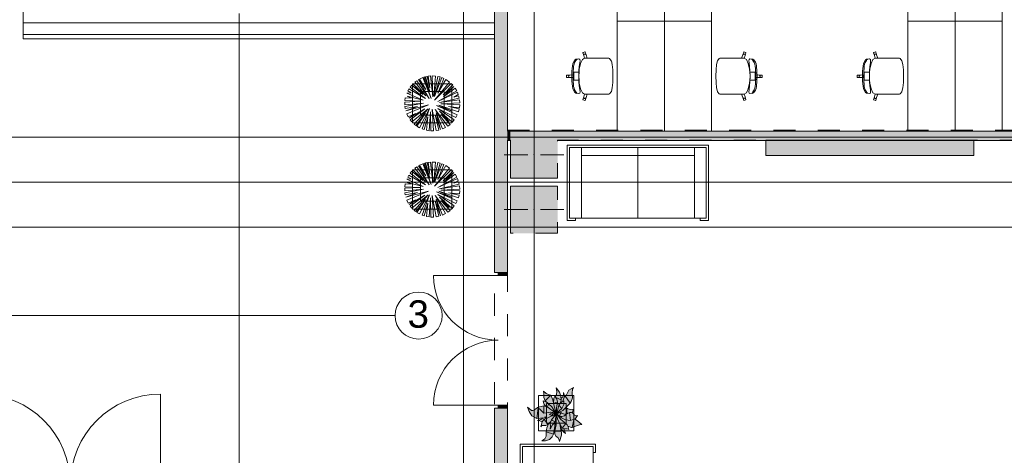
# Model space of a CAD drawing. Header units: millimetres. Extents: x -14761 to 157739, y -22400 to 107990.
# Tile 21 of 256: x 29901 to 42437, y 23519 to 29070. Entities that reach past the tile are written whole.
import ezdxf

# ---------------------------------------------------------------- set-up
doc = ezdxf.new("R2010")
doc.units = ezdxf.units.MM
doc.header["$MEASUREMENT"] = 0
doc.linetypes.add('Штриховая', pattern=[564.444447, 282.222223, -282.222223])
for name, color, linetype in [('Интерьер - Мебель', 7, 'Continuous'), ('Интерьер - Фитостена', 7, 'Continuous'), ('Конструктив - ГКЛ', 7, 'Continuous'), ('Конструктив - Колонны', 7, 'Continuous'), ('Конструктив - Стены наружние фасад', 7, 'Continuous'), ('УЛИЦА_Сэндвич-панели бани', 7, 'Continuous'), ('Элемент Модели - Зона', 7, 'Continuous'), ('Элемент модели - Зоны уличных помещений', 7, 'Continuous'), ('Элемент Модели - Оси', 7, 'Continuous'), ('Элемент модели - Оси Улица Бани', 7, 'Continuous')]:
    doc.layers.add(name, color=color, linetype=linetype)
doc.styles.add('СГЕНЕРИР_СТИЛЬ_1', font='txt')

msp = doc.modelspace()

# ---------------------------------------------------------------- hatches: boundary and pattern name
at = {"linetype": 'Continuous', "lineweight": 15, "true_color": 0xb1b1b1}
h = msp.add_hatch(dxfattribs=at)
h.set_pattern_fill('Настил_01', color=253, style=0, pattern_type=2)
h.set_pattern_definition([(0, (0, 0), (0, 152), [])])
h.paths.add_polyline_path([(35945, 28825), (35945, 37825), (29945, 37825), (29945, 28825)])
at = {"layer": 'Интерьер - Мебель', "linetype": 'Continuous', "lineweight": 0, "true_color": 0xffffff}
msp.add_hatch(color=7, dxfattribs=at).paths.add_polyline_path([(36365, 24133), (36389, 24076), (36421, 24022), (36487, 23990), (36567, 23995), (36539, 23977), (36496, 23961), (36522, 23957), (36550, 23945), (36535, 23881), (36551, 23900), (36594, 23899), (36601, 23899), (36625, 23913), (36634, 23921), (36613, 23867), (36607, 23827), (36605, 23770), (36586, 23729), (36551, 23702), (36595, 23706), (36646, 23721), (36681, 23754), (36699, 23787), (36715, 23909), (36730, 23895), (36713, 23831), (36715, 23789), (36730, 23761), (36752, 23746), (36770, 23716), (36775, 23694), (36798, 23776), (36797, 23815), (36786, 23872), (36825, 23820), (36849, 23798), (36832, 23857), (36862, 23857), (36873, 23858), (36892, 23849), (36881, 23890), (36932, 23873), (37027, 23908), (37057, 23910), (36967, 23984), (36977, 23989), (37004, 24028), (36980, 24022), (36963, 24033), (36944, 24055), (36933, 24059), (36941, 24069), (36953, 24107), (36912, 24102), (36882, 24110), (36863, 24126), (36845, 24114), (36908, 24183), (36924, 24207), (36939, 24253), (36934, 24312), (36938, 24361), (36953, 24385), (36891, 24348), (36865, 24292), (36844, 24283), (36839, 24271), (36824, 24318), (36825, 24293), (36817, 24263), (36794, 24246), (36791, 24275), (36772, 24325), (36730, 24378), (36741, 24331), (36736, 24290), (36720, 24268), (36716, 24273), (36705, 24252), (36699, 24186), (36688, 24227), (36663, 24285), (36603, 24305), (36569, 24337), (36575, 24301), (36576, 24256), (36592, 24215), (36606, 24201), (36565, 24215), (36569, 24192), (36580, 24165), (36604, 24141), (36576, 24148), (36487, 24130), (36504, 24121), (36476, 24116), (36467, 24107), (36450, 24095), (36436, 24090), (36416, 24092)])
at = {"layer": 'Интерьер - Фитостена', "linetype": 'Continuous', "lineweight": 0, "true_color": 0xffffff}
msp.add_hatch(color=7, dxfattribs=at).paths.add_polyline_path([(39400, 27537), (39400, 27338), (42050, 27338), (42050, 27537)])
at = {"layer": 'Конструктив - ГКЛ', "linetype": 'Continuous', "lineweight": 0, "true_color": 0x000000}
for points in [[(36110, 27650), (36110, 27530), (36150, 27530), (36150, 27650)], [(36750, 27650), (36750, 27530), (44695, 27530), (44695, 27650)]]:
    msp.add_hatch(color=18, dxfattribs=at).paths.add_polyline_path(points)
at = {"layer": 'Конструктив - Колонны', "linetype": 'Continuous', "lineweight": 0, "true_color": 0x000000}
for points in [[(36150, 27650), (36150, 27530), (36750, 27530), (36750, 27537), (36750, 27650)], [(36150, 27050), (36750, 27050), (36750, 27504), (36750, 27530), (36150, 27530)], [(36750, 26950), (36150, 26950), (36150, 26350), (36750, 26350)]]:
    msp.add_hatch(color=18, dxfattribs=at).paths.add_polyline_path(points)
at = {"layer": 'Конструктив - Стены наружние фасад', "linetype": 'Continuous', "lineweight": 0, "true_color": 0x000000}
for points in [[(35945, 25850), (35960, 25850), (35960, 38747), (35945, 38747)], [(35960, 36100), (35960, 25850), (35990, 25850), (35990, 36100)], [(35990, 36100), (35990, 25850), (36110, 25850), (36110, 36100)], [(35945, 15257), (35960, 15257), (35960, 24120), (35945, 24120)], [(35990, 24120), (35960, 24120), (35960, 17900), (35990, 17900)], [(36110, 24120), (35990, 24120), (35990, 17900), (36110, 17900)]]:
    msp.add_hatch(color=18, dxfattribs=at).paths.add_polyline_path(points)
at = {"layer": 'Конструктив - Стены наружние фасад', "linetype": 'Continuous', "lineweight": 0, "true_color": 0x7f7f7f}
for points in [[(35995, 25850), (35995, 25810), (36110, 25810), (36110, 25850)], [(36110, 24120), (36110, 24160), (35995, 24160), (35995, 24120)]]:
    msp.add_hatch(color=8, dxfattribs=at).paths.add_polyline_path(points)

# ---------------------------------------------------------------- linework, layer by layer
at = {"color": 7, "linetype": 'Continuous', "lineweight": 15, "flags": 128}
msp.add_lwpolyline([(35945, 28825), (35945, 37825), (29945, 37825), (29945, 28825)], close=True, dxfattribs=at)
at = {"layer": 'Интерьер - Мебель', "color": 7, "linetype": 'Continuous', "lineweight": 15}
for p, q in [((37074, 28653), (37072, 28649)), ((37072, 28649), (37083, 28613)), ((37097, 28660), (37074, 28653)), ((37084, 28625), (37083, 28619)), ((37083, 28619), (37083, 28613)), ((37083, 28613), (37093, 28579)), ((37088, 28629), (37084, 28625)), ((37093, 28632), (37088, 28629)), ((37099, 28633), (37093, 28632)), ((37100, 28658), (37097, 28660)), ((37104, 28631), (37099, 28633)), ((37112, 28623), (37100, 28658)), ((37109, 28628), (37104, 28631)), ((37112, 28623), (37109, 28628)), ((37127, 28579), (37112, 28623)), ((39092, 28579), (39108, 28623)), ((39108, 28623), (39119, 28658)), ((39108, 28623), (39111, 28628)), ((39111, 28628), (39115, 28631)), ((39115, 28631), (39121, 28633)), ((39119, 28658), (39123, 28660)), ((39121, 28633), (39127, 28632)), ((39123, 28660), (39146, 28653)), ((39136, 28613), (39126, 28579)), ((39127, 28632), (39132, 28629)), ((39132, 28629), (39135, 28625)), ((39135, 28625), (39137, 28619)), ((39148, 28649), (39136, 28613)), ((39137, 28619), (39136, 28613)), ((39146, 28653), (39148, 28649)), ((40774, 28653), (40772, 28649)), ((40772, 28649), (40783, 28613)), ((40797, 28660), (40774, 28653)), ((40784, 28625), (40783, 28619)), ((40783, 28619), (40783, 28613)), ((40783, 28613), (40793, 28579)), ((40788, 28629), (40784, 28625)), ((40793, 28632), (40788, 28629)), ((40799, 28633), (40793, 28632)), ((40800, 28658), (40797, 28660)), ((40804, 28631), (40799, 28633)), ((40812, 28623), (40800, 28658)), ((40809, 28628), (40804, 28631)), ((40812, 28623), (40809, 28628)), ((40827, 28579), (40812, 28623)), ((36939, 28481), (36932, 28408)), ((36943, 28507), (36939, 28481)), ((36951, 28527), (36943, 28507)), ((36971, 28558), (36951, 28527)), ((36951, 28449), (36954, 28479)), ((36954, 28479), (36959, 28504)), ((36959, 28504), (36966, 28525)), ((36966, 28525), (36973, 28538)), ((36984, 28568), (36971, 28558)), ((36973, 28538), (36983, 28550)), ((36983, 28550), (36989, 28559)), ((37020, 28571), (36984, 28568)), ((36989, 28559), (36995, 28565)), ((36995, 28565), (36997, 28569)), ((37032, 28565), (37020, 28571)), ((37022, 28422), (37026, 28473)), ((37026, 28473), (37032, 28519)), ((37041, 28512), (37026, 28438)), ((37035, 28547), (37032, 28565)), ((37032, 28519), (37035, 28547)), ((37065, 28562), (37041, 28512)), ((37093, 28579), (37065, 28562)), ((37093, 28579), (37093, 28579)), ((37093, 28579), (37127, 28579)), ((37337, 28579), (37127, 28579)), ((37373, 28579), (37337, 28579)), ((37404, 28579), (37373, 28579)), ((37412, 28575), (37404, 28579)), ((37433, 28548), (37412, 28575)), ((37434, 28546), (37433, 28548)), ((37445, 28500), (37434, 28546)), ((37452, 28431), (37445, 28500)), ((38767, 28431), (38774, 28500)), ((38774, 28500), (38785, 28546)), ((38785, 28546), (38786, 28548)), ((38786, 28548), (38807, 28575)), ((38807, 28575), (38816, 28579)), ((38816, 28579), (38847, 28579)), ((38847, 28579), (38883, 28579)), ((38883, 28579), (39092, 28579)), ((39126, 28579), (39092, 28579)), ((39126, 28579), (39126, 28579)), ((39126, 28579), (39154, 28562)), ((39154, 28562), (39178, 28512)), ((39178, 28512), (39194, 28438)), ((39185, 28547), (39188, 28565)), ((39187, 28519), (39185, 28547)), ((39193, 28473), (39187, 28519)), ((39188, 28565), (39199, 28571)), ((39198, 28422), (39193, 28473)), ((39199, 28571), (39236, 28568)), ((39225, 28565), (39222, 28569)), ((39230, 28559), (39225, 28565)), ((39236, 28550), (39230, 28559)), ((39236, 28568), (39249, 28558)), ((39246, 28538), (39236, 28550)), ((39254, 28525), (39246, 28538)), ((39249, 28558), (39269, 28527)), ((39260, 28504), (39254, 28525)), ((39265, 28479), (39260, 28504)), ((39269, 28449), (39265, 28479)), ((39269, 28527), (39276, 28507)), ((39276, 28507), (39281, 28481)), ((39281, 28481), (39288, 28408)), ((40639, 28481), (40632, 28408)), ((40643, 28507), (40639, 28481)), ((40651, 28527), (40643, 28507)), ((40671, 28558), (40651, 28527)), ((40651, 28449), (40654, 28479)), ((40654, 28479), (40659, 28504)), ((40659, 28504), (40666, 28525)), ((40666, 28525), (40673, 28538)), ((40684, 28568), (40671, 28558)), ((40673, 28538), (40683, 28550)), ((40683, 28550), (40689, 28559)), ((40720, 28571), (40684, 28568)), ((40689, 28559), (40695, 28565)), ((40695, 28565), (40697, 28569)), ((40732, 28565), (40720, 28571)), ((40722, 28422), (40726, 28473)), ((40726, 28473), (40732, 28519)), ((40741, 28512), (40726, 28438)), ((40735, 28547), (40732, 28565)), ((40732, 28519), (40735, 28547)), ((40765, 28562), (40741, 28512)), ((40793, 28579), (40765, 28562)), ((40793, 28579), (40793, 28579)), ((40793, 28579), (40827, 28579)), ((41037, 28579), (40827, 28579)), ((41073, 28579), (41037, 28579)), ((41104, 28579), (41073, 28579)), ((41112, 28575), (41104, 28579)), ((41133, 28548), (41112, 28575)), ((41134, 28546), (41133, 28548)), ((41145, 28500), (41134, 28546)), ((41152, 28431), (41145, 28500)), ((35032, 28332), (34990, 28313)), ((35138, 28068), (35032, 28332)), ((35060, 28341), (35047, 28337)), ((35047, 28337), (35138, 28068)), ((35124, 28151), (35060, 28341)), ((35089, 28348), (35068, 28343)), ((35068, 28343), (35124, 28151)), ((35125, 28200), (35089, 28348)), ((35130, 28353), (35103, 28350)), ((35103, 28350), (35125, 28200)), ((35160, 28086), (35130, 28353)), ((35197, 28351), (35154, 28354)), ((35154, 28354), (35160, 28086)), ((35174, 28097), (35197, 28351)), ((35223, 28347), (35174, 28097)), ((35182, 28092), (35253, 28340)), ((35274, 28333), (35182, 28092)), ((35253, 28340), (35223, 28347)), ((35303, 28321), (35274, 28333)), ((36868, 28365), (36865, 28362)), ((36865, 28362), (36865, 28350)), ((36865, 28338), (36865, 28350)), ((36868, 28335), (36865, 28338)), ((36905, 28365), (36868, 28365)), ((36905, 28335), (36868, 28335)), ((36891, 28356), (36890, 28350)), ((36891, 28344), (36890, 28350)), ((36894, 28361), (36891, 28356)), ((36894, 28339), (36891, 28344)), ((36899, 28364), (36894, 28361)), ((36899, 28336), (36894, 28339)), ((36905, 28365), (36899, 28364)), ((36905, 28335), (36899, 28336)), ((36955, 28367), (36905, 28365)), ((36955, 28333), (36905, 28335)), ((36932, 28408), (36930, 28350)), ((36932, 28292), (36930, 28350)), ((36946, 28350), (36947, 28383)), ((36946, 28350), (36947, 28317)), ((36947, 28383), (36948, 28416)), ((36948, 28416), (36951, 28449)), ((36984, 28400), (36955, 28400)), ((36955, 28400), (36955, 28367)), ((36955, 28367), (36955, 28350)), ((36955, 28333), (36955, 28350)), ((36955, 28300), (36955, 28333)), ((37023, 28400), (36984, 28400)), ((37019, 28350), (37022, 28422)), ((37019, 28350), (37022, 28278)), ((37023, 28400), (37020, 28350)), ((37023, 28300), (37020, 28350)), ((37026, 28438), (37023, 28400)), ((37452, 28430), (37452, 28431)), ((37455, 28350), (37452, 28430)), ((37455, 28350), (37452, 28270)), ((38765, 28350), (38767, 28430)), ((38765, 28350), (38767, 28270)), ((38767, 28430), (38767, 28431)), ((39194, 28438), (39196, 28400)), ((39196, 28400), (39200, 28350)), ((39196, 28400), (39235, 28400)), ((39196, 28300), (39200, 28350)), ((39200, 28350), (39198, 28422)), ((39200, 28350), (39198, 28278)), ((39235, 28400), (39265, 28400)), ((39265, 28400), (39265, 28367)), ((39265, 28367), (39265, 28350)), ((39265, 28367), (39315, 28365)), ((39265, 28333), (39265, 28350)), ((39265, 28333), (39315, 28335)), ((39265, 28300), (39265, 28333)), ((39271, 28416), (39269, 28449)), ((39273, 28383), (39271, 28416)), ((39273, 28350), (39273, 28383)), ((39273, 28350), (39273, 28317)), ((39288, 28408), (39290, 28350)), ((39288, 28292), (39290, 28350)), ((39315, 28365), (39321, 28364)), ((39315, 28365), (39352, 28365)), ((39315, 28335), (39321, 28336)), ((39315, 28335), (39352, 28335)), ((39321, 28364), (39325, 28361)), ((39321, 28336), (39325, 28339)), ((39325, 28361), (39329, 28356)), ((39325, 28339), (39329, 28344)), ((39329, 28356), (39330, 28350)), ((39329, 28344), (39330, 28350)), ((39352, 28365), (39355, 28362)), ((39352, 28335), (39355, 28338)), ((39355, 28362), (39355, 28350)), ((39355, 28338), (39355, 28350)), ((40568, 28365), (40565, 28362)), ((40565, 28362), (40565, 28350)), ((40565, 28338), (40565, 28350)), ((40568, 28335), (40565, 28338)), ((40605, 28365), (40568, 28365)), ((40605, 28335), (40568, 28335)), ((40591, 28356), (40590, 28350)), ((40591, 28344), (40590, 28350)), ((40594, 28361), (40591, 28356)), ((40594, 28339), (40591, 28344)), ((40599, 28364), (40594, 28361)), ((40599, 28336), (40594, 28339)), ((40605, 28365), (40599, 28364)), ((40605, 28335), (40599, 28336)), ((40655, 28367), (40605, 28365)), ((40655, 28333), (40605, 28335)), ((40632, 28408), (40630, 28350)), ((40632, 28292), (40630, 28350)), ((40646, 28350), (40647, 28383)), ((40646, 28350), (40647, 28317)), ((40647, 28383), (40648, 28416)), ((40648, 28416), (40651, 28449)), ((40684, 28400), (40655, 28400)), ((40655, 28400), (40655, 28367)), ((40655, 28367), (40655, 28350)), ((40655, 28333), (40655, 28350)), ((40655, 28300), (40655, 28333)), ((40723, 28400), (40684, 28400)), ((40719, 28350), (40722, 28422)), ((40719, 28350), (40722, 28278)), ((40723, 28400), (40720, 28350)), ((40723, 28300), (40720, 28350)), ((40726, 28438), (40723, 28400)), ((41152, 28430), (41152, 28431)), ((41155, 28350), (41152, 28430)), ((41155, 28350), (41152, 28270)), ((34892, 28237), (34871, 28211)), ((34871, 28211), (35070, 28064)), ((35034, 28118), (34892, 28237)), ((34904, 28254), (34904, 27754)), ((35404, 28254), (34904, 28254)), ((35071, 28100), (34908, 28254)), ((34908, 28254), (35034, 28118)), ((34956, 28293), (34934, 28277)), ((34934, 28277), (35071, 28100)), ((35114, 28066), (34956, 28293)), ((35071, 28179), (34978, 28307)), ((34978, 28307), (35114, 28066)), ((34990, 28313), (35071, 28179)), ((35182, 28045), (35374, 28276)), ((35396, 28257), (35182, 28045)), ((35226, 28135), (35303, 28321)), ((35326, 28309), (35226, 28135)), ((35293, 28113), (35414, 28239)), ((35429, 28221), (35293, 28113)), ((35295, 28089), (35429, 28221)), ((35374, 28276), (35326, 28309)), ((35414, 28239), (35396, 28257)), ((35404, 27754), (35404, 28254)), ((36939, 28219), (36932, 28292)), ((36943, 28193), (36939, 28219)), ((36947, 28317), (36948, 28284)), ((36948, 28284), (36951, 28251)), ((36951, 28251), (36954, 28221)), ((36954, 28221), (36959, 28196)), ((36984, 28300), (36955, 28300)), ((37023, 28300), (36984, 28300)), ((37022, 28278), (37026, 28227)), ((37026, 28262), (37023, 28300)), ((37041, 28188), (37026, 28262)), ((37026, 28227), (37032, 28181)), ((37452, 28269), (37445, 28200)), ((37452, 28270), (37452, 28269)), ((38767, 28270), (38767, 28269)), ((38767, 28269), (38774, 28200)), ((39178, 28188), (39194, 28262)), ((39193, 28227), (39187, 28181)), ((39198, 28278), (39193, 28227)), ((39194, 28262), (39196, 28300)), ((39196, 28300), (39235, 28300)), ((39235, 28300), (39265, 28300)), ((39265, 28221), (39260, 28196)), ((39269, 28251), (39265, 28221)), ((39271, 28284), (39269, 28251)), ((39273, 28317), (39271, 28284)), ((39276, 28193), (39281, 28219)), ((39281, 28219), (39288, 28292)), ((40639, 28219), (40632, 28292)), ((40643, 28193), (40639, 28219)), ((40647, 28317), (40648, 28284)), ((40648, 28284), (40651, 28251)), ((40651, 28251), (40654, 28221)), ((40654, 28221), (40659, 28196)), ((40684, 28300), (40655, 28300)), ((40723, 28300), (40684, 28300)), ((40722, 28278), (40726, 28227)), ((40726, 28262), (40723, 28300)), ((40741, 28188), (40726, 28262)), ((40726, 28227), (40732, 28181)), ((41152, 28269), (41145, 28200)), ((41152, 28270), (41152, 28269)), ((34887, 28139), (34830, 28136)), ((34830, 28136), (35040, 28043)), ((35040, 28043), (34835, 28095)), ((34835, 28095), (34885, 28071)), ((34857, 28189), (34841, 28162)), ((34841, 28162), (34887, 28139)), ((35070, 28064), (34857, 28189)), ((35004, 28154), (35004, 27854)), ((35304, 28154), (35004, 28154)), ((35225, 28028), (35466, 28162)), ((35474, 28145), (35225, 28028)), ((35445, 28198), (35295, 28089)), ((35304, 27854), (35304, 28154)), ((35429, 28084), (35485, 28116)), ((35490, 28102), (35429, 28084)), ((35466, 28162), (35445, 28198)), ((35485, 28116), (35474, 28145)), ((35497, 28072), (35490, 28102)), ((36951, 28173), (36943, 28193)), ((36971, 28142), (36951, 28173)), ((36959, 28196), (36966, 28175)), ((36966, 28175), (36973, 28162)), ((36984, 28132), (36971, 28142)), ((36973, 28162), (36983, 28150)), ((36983, 28150), (36989, 28141)), ((37020, 28129), (36984, 28132)), ((36989, 28141), (36995, 28135)), ((36995, 28135), (36997, 28131)), ((37032, 28135), (37020, 28129)), ((37032, 28181), (37035, 28153)), ((37035, 28153), (37032, 28135)), ((37065, 28138), (37041, 28188)), ((37093, 28121), (37065, 28138)), ((37072, 28051), (37083, 28087)), ((37083, 28087), (37093, 28121)), ((37083, 28081), (37083, 28087)), ((37093, 28121), (37093, 28121)), ((37093, 28121), (37127, 28121)), ((37127, 28121), (37112, 28077)), ((37337, 28121), (37127, 28121)), ((37373, 28121), (37337, 28121)), ((37404, 28121), (37373, 28121)), ((37412, 28125), (37404, 28121)), ((37433, 28152), (37412, 28125)), ((37434, 28154), (37433, 28152)), ((37445, 28200), (37434, 28154)), ((38774, 28200), (38785, 28154)), ((38785, 28154), (38786, 28152)), ((38786, 28152), (38807, 28125)), ((38807, 28125), (38816, 28121)), ((38816, 28121), (38847, 28121)), ((38847, 28121), (38883, 28121)), ((38883, 28121), (39092, 28121)), ((39126, 28121), (39092, 28121)), ((39092, 28121), (39108, 28077)), ((39126, 28121), (39154, 28138)), ((39126, 28121), (39126, 28121)), ((39136, 28087), (39126, 28121)), ((39137, 28081), (39136, 28087)), ((39148, 28051), (39136, 28087)), ((39154, 28138), (39178, 28188)), ((39187, 28181), (39185, 28153)), ((39185, 28153), (39188, 28135)), ((39188, 28135), (39199, 28129)), ((39199, 28129), (39236, 28132)), ((39225, 28135), (39222, 28131)), ((39230, 28141), (39225, 28135)), ((39236, 28150), (39230, 28141)), ((39246, 28162), (39236, 28150)), ((39236, 28132), (39249, 28142)), ((39254, 28175), (39246, 28162)), ((39249, 28142), (39269, 28173)), ((39260, 28196), (39254, 28175)), ((39269, 28173), (39276, 28193)), ((40651, 28173), (40643, 28193)), ((40671, 28142), (40651, 28173)), ((40659, 28196), (40666, 28175)), ((40666, 28175), (40673, 28162)), ((40684, 28132), (40671, 28142)), ((40673, 28162), (40683, 28150)), ((40683, 28150), (40689, 28141)), ((40720, 28129), (40684, 28132)), ((40689, 28141), (40695, 28135)), ((40695, 28135), (40697, 28131)), ((40732, 28135), (40720, 28129)), ((40732, 28181), (40735, 28153)), ((40735, 28153), (40732, 28135)), ((40765, 28138), (40741, 28188)), ((40793, 28121), (40765, 28138)), ((40772, 28051), (40783, 28087)), ((40783, 28087), (40793, 28121)), ((40783, 28081), (40783, 28087)), ((40793, 28121), (40793, 28121)), ((40793, 28121), (40827, 28121)), ((40827, 28121), (40812, 28077)), ((41037, 28121), (40827, 28121)), ((41073, 28121), (41037, 28121)), ((41104, 28121), (41073, 28121)), ((41112, 28125), (41104, 28121)), ((41133, 28152), (41112, 28125)), ((41134, 28154), (41133, 28152)), ((41145, 28200), (41134, 28154)), ((34995, 28032), (34804, 28021)), ((34804, 28021), (34804, 27987)), ((34804, 27987), (35044, 28007)), ((34811, 28076), (34805, 28040)), ((34805, 28040), (34995, 28032)), ((35044, 28007), (34806, 27965)), ((34806, 27965), (34810, 27937)), ((34810, 27937), (34964, 27966)), ((34885, 28071), (34811, 28076)), ((34817, 27908), (35107, 27984)), ((34964, 27966), (34817, 27908)), ((35107, 27984), (34831, 27869)), ((35473, 27859), (35208, 27976)), ((35208, 27976), (35407, 27904)), ((35407, 27904), (35239, 27983)), ((35239, 27983), (35488, 27898)), ((35246, 28014), (35497, 28072)), ((35501, 28051), (35246, 28014)), ((35264, 27997), (35504, 28010)), ((35504, 27986), (35264, 27997)), ((35497, 27934), (35359, 27963)), ((35359, 27963), (35500, 27948)), ((35500, 27948), (35504, 27986)), ((35504, 28010), (35501, 28051)), ((37074, 28047), (37072, 28051)), ((37097, 28040), (37074, 28047)), ((37084, 28075), (37083, 28081)), ((37088, 28071), (37084, 28075)), ((37093, 28068), (37088, 28071)), ((37099, 28067), (37093, 28068)), ((37100, 28042), (37097, 28040)), ((37104, 28069), (37099, 28067)), ((37112, 28077), (37100, 28042)), ((37109, 28072), (37104, 28069)), ((37112, 28077), (37109, 28072)), ((39108, 28077), (39111, 28072)), ((39108, 28077), (39119, 28042)), ((39111, 28072), (39115, 28069)), ((39115, 28069), (39121, 28067)), ((39119, 28042), (39123, 28040)), ((39121, 28067), (39127, 28068)), ((39123, 28040), (39146, 28047)), ((39127, 28068), (39132, 28071)), ((39132, 28071), (39135, 28075)), ((39135, 28075), (39137, 28081)), ((39146, 28047), (39148, 28051)), ((40774, 28047), (40772, 28051)), ((40797, 28040), (40774, 28047)), ((40784, 28075), (40783, 28081)), ((40788, 28071), (40784, 28075)), ((40793, 28068), (40788, 28071)), ((40799, 28067), (40793, 28068)), ((40800, 28042), (40797, 28040)), ((40804, 28069), (40799, 28067)), ((40812, 28077), (40800, 28042)), ((40809, 28072), (40804, 28069)), ((40812, 28077), (40809, 28072)), ((34831, 27869), (34849, 27832)), ((34849, 27832), (34941, 27873)), ((34859, 27815), (35060, 27934)), ((34941, 27873), (34859, 27815)), ((35060, 27934), (34873, 27794)), ((34895, 27768), (35102, 27935)), ((35102, 27935), (34924, 27739)), ((34943, 27724), (35070, 27878)), ((35070, 27878), (34959, 27713)), ((34992, 27693), (35119, 27937)), ((35004, 27854), (35304, 27854)), ((35119, 27937), (35024, 27678)), ((35050, 27669), (35099, 27833)), ((35099, 27833), (35080, 27661)), ((35114, 27656), (35133, 27898)), ((35133, 27898), (35135, 27654)), ((35171, 27654), (35153, 27929)), ((35153, 27929), (35202, 27657)), ((35324, 27698), (35189, 27927)), ((35189, 27927), (35351, 27714)), ((35236, 27664), (35192, 27859)), ((35192, 27859), (35259, 27670)), ((35259, 27670), (35202, 27883)), ((35202, 27883), (35284, 27679)), ((35435, 27796), (35226, 27939)), ((35226, 27939), (35455, 27826)), ((35370, 27774), (35248, 27906)), ((35248, 27906), (35408, 27763)), ((35380, 27736), (35267, 27862)), ((35267, 27862), (35370, 27774)), ((35455, 27826), (35473, 27859)), ((35488, 27898), (35497, 27934)), ((34873, 27794), (34895, 27768)), ((34904, 27754), (35404, 27754)), ((34924, 27739), (34943, 27724)), ((34959, 27713), (34992, 27693)), ((35351, 27714), (35380, 27736)), ((35408, 27763), (35435, 27796)), ((35024, 27678), (35050, 27669)), ((35080, 27661), (35114, 27656)), ((35135, 27654), (35171, 27654)), ((35202, 27657), (35236, 27664)), ((35284, 27679), (35324, 27698)), ((38672, 27470), (36872, 27470)), ((36872, 26510), (36872, 27470)), ((38672, 26510), (38672, 27470)), ((36902, 26540), (36902, 27440)), ((36902, 27440), (38642, 27440)), ((37052, 26540), (37052, 27440)), ((38492, 27340), (37052, 27340)), ((37772, 26540), (37772, 27440)), ((38492, 26540), (38492, 27440)), ((38642, 27440), (38642, 26540)), ((35071, 27080), (34978, 27209)), ((34978, 27209), (35114, 26968)), ((35032, 27234), (34990, 27215)), ((34990, 27215), (35071, 27080)), ((35138, 26969), (35032, 27234)), ((35060, 27243), (35047, 27239)), ((35047, 27239), (35138, 26969)), ((35124, 27053), (35060, 27243)), ((35089, 27250), (35068, 27245)), ((35068, 27245), (35124, 27053)), ((35125, 27102), (35089, 27250)), ((35130, 27255), (35103, 27252)), ((35103, 27252), (35125, 27102)), ((35160, 26987), (35130, 27255)), ((35197, 27253), (35154, 27256)), ((35154, 27256), (35160, 26987)), ((35174, 26999), (35197, 27253)), ((35223, 27249), (35174, 26999)), ((35182, 26994), (35253, 27242)), ((35274, 27235), (35182, 26994)), ((35253, 27242), (35223, 27249)), ((35226, 27036), (35303, 27223)), ((35326, 27211), (35226, 27036)), ((35303, 27223), (35274, 27235)), ((35374, 27178), (35326, 27211)), ((34857, 27091), (34841, 27064)), ((35070, 26966), (34857, 27091)), ((34892, 27139), (34871, 27113)), ((34871, 27113), (35070, 26966)), ((35034, 27020), (34892, 27139)), ((34904, 27156), (34904, 26656)), ((35404, 27156), (34904, 27156)), ((35071, 27002), (34908, 27155)), ((34908, 27155), (35034, 27020)), ((34956, 27195), (34934, 27178)), ((34934, 27178), (35071, 27002)), ((35114, 26968), (34956, 27195)), ((35182, 26947), (35374, 27178)), ((35396, 27159), (35182, 26947)), ((35293, 27015), (35414, 27140)), ((35429, 27123), (35293, 27015)), ((35295, 26991), (35429, 27123)), ((35445, 27100), (35295, 26991)), ((35414, 27140), (35396, 27159)), ((35404, 26656), (35404, 27156)), ((35466, 27064), (35445, 27100)), ((34811, 26978), (34805, 26942)), ((34885, 26973), (34811, 26978)), ((34887, 27041), (34830, 27038)), ((34830, 27038), (35040, 26945)), ((35040, 26945), (34835, 26997)), ((34835, 26997), (34885, 26973)), ((34841, 27064), (34887, 27041)), ((35004, 27056), (35004, 26756)), ((35304, 27056), (35004, 27056)), ((35225, 26930), (35466, 27064)), ((35474, 27047), (35225, 26930)), ((35246, 26916), (35497, 26974)), ((35304, 26756), (35304, 27056)), ((35429, 26986), (35485, 27018)), ((35490, 27004), (35429, 26986)), ((35485, 27018), (35474, 27047)), ((35497, 26974), (35490, 27004)), ((34995, 26934), (34804, 26922)), ((34804, 26922), (34804, 26889)), ((34804, 26889), (35044, 26909)), ((34805, 26942), (34995, 26934)), ((35044, 26909), (34806, 26866)), ((34806, 26866), (34810, 26839)), ((34810, 26839), (34964, 26868)), ((34817, 26810), (35107, 26886)), ((34964, 26868), (34817, 26810)), ((35107, 26886), (34831, 26770)), ((34859, 26717), (35060, 26836)), ((35060, 26836), (34873, 26696)), ((34895, 26670), (35102, 26837)), ((35102, 26837), (34924, 26641)), ((34992, 26595), (35119, 26839)), ((35119, 26839), (35024, 26580)), ((35171, 26556), (35153, 26831)), ((35153, 26831), (35202, 26559)), ((35324, 26600), (35189, 26829)), ((35189, 26829), (35351, 26616)), ((35473, 26761), (35208, 26878)), ((35208, 26878), (35407, 26806)), ((35435, 26697), (35226, 26841)), ((35226, 26841), (35455, 26728)), ((35407, 26806), (35239, 26885)), ((35239, 26885), (35488, 26800)), ((35501, 26952), (35246, 26916)), ((35264, 26899), (35504, 26912)), ((35504, 26888), (35264, 26899)), ((35497, 26836), (35359, 26865)), ((35359, 26865), (35500, 26850)), ((35488, 26800), (35497, 26836)), ((35500, 26850), (35504, 26888)), ((35504, 26912), (35501, 26952)), ((34831, 26770), (34849, 26734)), ((34849, 26734), (34941, 26775)), ((34941, 26775), (34859, 26717)), ((34943, 26626), (35070, 26780)), ((35070, 26780), (34959, 26615)), ((35004, 26756), (35304, 26756)), ((35050, 26571), (35099, 26734)), ((35099, 26734), (35080, 26563)), ((35114, 26558), (35133, 26800)), ((35133, 26800), (35135, 26556)), ((35236, 26565), (35192, 26761)), ((35192, 26761), (35259, 26572)), ((35259, 26572), (35202, 26785)), ((35202, 26785), (35284, 26580)), ((35370, 26676), (35248, 26808)), ((35248, 26808), (35408, 26665)), ((35380, 26638), (35267, 26764)), ((35267, 26764), (35370, 26676)), ((35455, 26728), (35473, 26761)), ((34873, 26696), (34895, 26670)), ((34904, 26656), (35404, 26656)), ((34924, 26641), (34943, 26626)), ((34959, 26615), (34992, 26595)), ((35024, 26580), (35050, 26571)), ((35284, 26580), (35324, 26600)), ((35351, 26616), (35380, 26638)), ((35408, 26665), (35435, 26697)), ((35080, 26563), (35114, 26558)), ((35135, 26556), (35171, 26556)), ((35202, 26559), (35236, 26565)), ((36872, 26510), (36977, 26510)), ((38642, 26540), (36902, 26540)), ((36977, 26510), (36977, 26540)), ((38567, 26510), (38567, 26540)), ((38672, 26510), (38567, 26510)), ((36569, 24337), (36575, 24301)), ((36569, 24337), (36603, 24305)), ((36569, 24337), (36575, 24301)), ((36569, 24337), (36603, 24305)), ((36730, 24378), (36741, 24331)), ((36730, 24378), (36772, 24325)), ((36730, 24378), (36741, 24331)), ((36730, 24378), (36772, 24325)), ((36736, 24290), (36741, 24331)), ((36736, 24290), (36741, 24331)), ((36772, 24325), (36791, 24275)), ((36772, 24325), (36791, 24275)), ((36875, 24317), (36891, 24348)), ((36875, 24317), (36891, 24348)), ((36891, 24348), (36953, 24385)), ((36891, 24348), (36953, 24385)), ((36934, 24312), (36938, 24361)), ((36934, 24312), (36938, 24361)), ((36938, 24361), (36953, 24385)), ((36938, 24361), (36953, 24385)), ((36508, 24280), (36508, 23830)), ((36958, 24280), (36508, 24280)), ((36565, 24215), (36569, 24192)), ((36565, 24215), (36606, 24201)), ((36565, 24215), (36569, 24192)), ((36565, 24215), (36606, 24201)), ((36575, 24301), (36576, 24256)), ((36575, 24301), (36576, 24256)), ((36576, 24256), (36592, 24215)), ((36576, 24256), (36592, 24215)), ((36592, 24215), (36663, 24285)), ((36592, 24215), (36663, 24285)), ((36592, 24215), (36675, 24137)), ((36592, 24215), (36675, 24137)), ((36603, 24305), (36633, 24296)), ((36603, 24305), (36633, 24296)), ((36633, 24296), (36663, 24285)), ((36633, 24296), (36663, 24285)), ((36663, 24285), (36688, 24227)), ((36663, 24285), (36688, 24227)), ((36688, 24227), (36699, 24187)), ((36688, 24227), (36699, 24187)), ((36695, 24199), (36699, 24201)), ((36695, 24199), (36699, 24201)), ((36698, 24180), (36702, 24247)), ((36698, 24180), (36702, 24247)), ((36698, 24180), (36750, 24199)), ((36698, 24180), (36750, 24199)), ((36702, 24247), (36716, 24273)), ((36702, 24247), (36716, 24273)), ((36716, 24273), (36740, 24233)), ((36716, 24273), (36740, 24233)), ((36720, 24268), (36736, 24290)), ((36720, 24268), (36736, 24290)), ((36727, 24257), (36795, 24225)), ((36727, 24257), (36795, 24225)), ((36735, 24119), (36750, 24199)), ((36735, 24119), (36750, 24199)), ((36740, 24233), (36750, 24199)), ((36740, 24233), (36750, 24199)), ((36781, 24185), (36807, 24202)), ((36781, 24185), (36807, 24202)), ((36785, 24188), (36795, 24225)), ((36785, 24188), (36795, 24225)), ((36791, 24275), (36795, 24225)), ((36791, 24275), (36795, 24225)), ((36791, 24207), (36802, 24199)), ((36791, 24207), (36802, 24199)), ((36794, 24246), (36817, 24263)), ((36794, 24246), (36817, 24263)), ((36807, 24202), (36831, 24213)), ((36807, 24202), (36831, 24213)), ((36817, 24263), (36825, 24293)), ((36817, 24263), (36825, 24293)), ((36817, 24208), (36844, 24283)), ((36817, 24208), (36844, 24283)), ((36824, 24318), (36825, 24293)), ((36824, 24318), (36839, 24271)), ((36824, 24318), (36825, 24293)), ((36824, 24318), (36839, 24271)), ((36830, 24165), (36831, 24213)), ((36830, 24165), (36831, 24213)), ((36844, 24283), (36865, 24292)), ((36844, 24283), (36865, 24292)), ((36844, 24283), (36908, 24183)), ((36844, 24283), (36908, 24183)), ((36865, 24292), (36875, 24317)), ((36865, 24292), (36875, 24317)), ((36908, 24183), (36924, 24207)), ((36908, 24183), (36924, 24207)), ((36924, 24207), (36939, 24253)), ((36924, 24207), (36939, 24253)), ((36934, 24312), (36939, 24253)), ((36934, 24312), (36939, 24253)), ((36958, 23830), (36958, 24280)), ((36365, 24133), (36389, 24076)), ((36365, 24133), (36416, 24092)), ((36365, 24133), (36389, 24076)), ((36365, 24133), (36416, 24092)), ((36389, 24076), (36421, 24022)), ((36389, 24076), (36421, 24022)), ((36416, 24092), (36436, 24090)), ((36416, 24092), (36436, 24090)), ((36436, 24090), (36457, 24098)), ((36436, 24090), (36457, 24098)), ((36457, 24098), (36476, 24116)), ((36457, 24098), (36476, 24116)), ((36476, 24116), (36499, 24123)), ((36476, 24116), (36499, 24123)), ((36487, 24130), (36576, 24148)), ((36487, 24130), (36576, 24148)), ((36487, 24130), (36521, 24112)), ((36487, 24130), (36521, 24112)), ((36487, 23990), (36503, 24119)), ((36487, 23990), (36503, 24119)), ((36521, 24112), (36573, 24057)), ((36521, 24112), (36573, 24057)), ((36569, 24192), (36580, 24165)), ((36569, 24192), (36580, 24165)), ((36573, 24057), (36576, 24148)), ((36573, 24057), (36576, 24148)), ((36573, 24057), (36661, 24070)), ((36573, 24057), (36661, 24070)), ((36576, 24148), (36616, 24137)), ((36576, 24148), (36616, 24137)), ((36580, 24165), (36604, 24141)), ((36580, 24165), (36604, 24141)), ((36608, 24180), (36608, 23930)), ((36858, 24180), (36608, 24180)), ((36616, 24137), (36724, 24059)), ((36616, 24137), (36724, 24059)), ((36620, 24137), (36636, 24172)), ((36620, 24137), (36636, 24172)), ((36661, 24070), (36724, 24059)), ((36661, 24070), (36724, 24059)), ((36661, 24069), (36662, 24069)), ((36661, 24069), (36662, 24069)), ((36675, 24137), (36728, 24057)), ((36675, 24137), (36728, 24057)), ((36698, 24180), (36732, 24057)), ((36698, 24180), (36732, 24057)), ((36732, 24057), (36735, 24119)), ((36732, 24057), (36735, 24119)), ((36737, 24064), (36751, 24104)), ((36737, 24064), (36751, 24104)), ((36739, 24061), (36803, 24114)), ((36739, 24061), (36803, 24114)), ((36744, 24058), (36817, 24089)), ((36744, 24058), (36817, 24089)), ((36751, 24104), (36764, 24159)), ((36751, 24104), (36764, 24159)), ((36764, 24159), (36781, 24185)), ((36764, 24159), (36781, 24185)), ((36764, 24159), (36803, 24114)), ((36764, 24159), (36803, 24114)), ((36803, 24114), (36830, 24165)), ((36803, 24114), (36830, 24165)), ((36817, 24089), (36908, 24183)), ((36817, 24089), (36908, 24183)), ((36842, 24113), (36863, 24126)), ((36842, 24113), (36863, 24126)), ((36844, 24117), (36845, 24114)), ((36844, 24117), (36845, 24114)), ((36858, 23930), (36858, 24180)), ((36863, 24126), (36871, 24049)), ((36863, 24126), (36882, 24110)), ((36863, 24126), (36871, 24049)), ((36863, 24126), (36882, 24110)), ((36882, 24110), (36912, 24102)), ((36882, 24110), (36912, 24102)), ((36912, 24102), (36953, 24107)), ((36912, 24102), (36953, 24107)), ((36941, 24069), (36953, 24107)), ((36941, 24069), (36953, 24107)), ((36421, 24022), (36487, 23990)), ((36421, 24022), (36487, 23990)), ((36487, 23990), (36577, 23997)), ((36487, 23990), (36577, 23997)), ((36496, 23961), (36537, 23976)), ((36496, 23961), (36537, 23976)), ((36496, 23961), (36522, 23957)), ((36496, 23961), (36522, 23957)), ((36522, 23957), (36550, 23945)), ((36522, 23957), (36550, 23945)), ((36535, 23881), (36552, 23948)), ((36535, 23881), (36552, 23948)), ((36537, 23976), (36567, 23995)), ((36537, 23976), (36567, 23995)), ((36552, 23948), (36579, 23982)), ((36552, 23948), (36579, 23982)), ((36577, 23997), (36596, 24001)), ((36577, 23997), (36596, 24001)), ((36579, 23982), (36615, 23992)), ((36579, 23982), (36615, 23992)), ((36579, 23982), (36625, 23913)), ((36579, 23982), (36625, 23913)), ((36593, 24013), (36601, 23989)), ((36593, 24013), (36601, 23989)), ((36615, 23992), (36675, 24024)), ((36615, 23992), (36675, 24024)), ((36625, 23913), (36660, 23947)), ((36625, 23913), (36660, 23947)), ((36645, 24039), (36661, 24049)), ((36645, 24039), (36661, 24049)), ((36645, 24039), (36685, 24021)), ((36645, 24039), (36685, 24021)), ((36654, 23931), (36672, 23973)), ((36654, 23931), (36672, 23973)), ((36661, 24049), (36685, 24048)), ((36661, 24049), (36685, 24048)), ((36668, 24068), (36670, 24067)), ((36668, 24068), (36670, 24067)), ((36669, 23972), (36672, 23973)), ((36669, 23972), (36672, 23973)), ((36669, 23972), (36718, 23948)), ((36669, 23972), (36718, 23948)), ((36672, 23973), (36706, 24013)), ((36672, 23973), (36706, 24013)), ((36672, 23973), (36718, 23948)), ((36672, 23973), (36718, 23948)), ((36675, 24066), (36679, 24065)), ((36675, 24066), (36679, 24065)), ((36681, 24065), (36714, 24058)), ((36681, 24065), (36714, 24058)), ((36685, 24048), (36732, 24057)), ((36685, 24048), (36732, 24057)), ((36685, 24021), (36727, 24053)), ((36685, 24021), (36727, 24053)), ((36685, 24048), (36685, 24021)), ((36685, 24048), (36685, 24021)), ((36685, 23907), (36718, 23948)), ((36685, 23907), (36718, 23948)), ((36706, 24013), (36726, 24043)), ((36706, 24013), (36726, 24043)), ((36713, 23885), (36716, 23945)), ((36713, 23885), (36716, 23945)), ((36718, 23948), (36733, 24050)), ((36718, 23948), (36733, 24050)), ((36727, 24043), (36735, 24057)), ((36727, 24043), (36735, 24057)), ((36728, 24053), (36735, 24057)), ((36728, 24053), (36735, 24057)), ((36729, 24056), (36731, 24056)), ((36729, 24056), (36731, 24056)), ((36731, 24056), (36732, 24057)), ((36731, 24056), (36732, 24057)), ((36731, 24032), (36733, 23907)), ((36731, 24032), (36733, 23907)), ((36733, 24051), (36753, 23970)), ((36733, 24051), (36753, 23970)), ((36734, 24055), (36741, 24053)), ((36734, 24055), (36741, 24053)), ((36734, 24052), (36750, 24038)), ((36734, 24052), (36750, 24038)), ((36737, 24056), (36761, 24056)), ((36737, 24056), (36761, 24056)), ((36740, 24046), (36792, 23976)), ((36740, 24046), (36792, 23976)), ((36742, 24047), (36776, 24013)), ((36742, 24047), (36776, 24013)), ((36753, 23970), (36808, 23865)), ((36753, 23970), (36808, 23865)), ((36761, 24056), (36790, 24067)), ((36761, 24056), (36790, 24067)), ((36776, 24013), (36790, 24067)), ((36776, 24013), (36790, 24067)), ((36776, 24013), (36804, 24013)), ((36776, 24013), (36804, 24013)), ((36781, 24012), (36798, 23998)), ((36781, 24012), (36798, 23998)), ((36790, 24067), (36799, 24058)), ((36790, 24067), (36799, 24058)), ((36792, 23976), (36855, 23926)), ((36792, 23976), (36855, 23926)), ((36798, 23998), (36852, 23972)), ((36798, 23998), (36852, 23972)), ((36799, 24058), (36815, 24051)), ((36799, 24058), (36815, 24051)), ((36804, 24013), (36837, 24022)), ((36804, 24013), (36837, 24022)), ((36815, 24051), (36856, 24037)), ((36815, 24051), (36856, 24037)), ((36837, 24022), (36856, 24037)), ((36837, 24022), (36856, 24037)), ((36843, 24042), (36871, 24047)), ((36843, 24042), (36871, 24047)), ((36852, 23972), (36914, 23962)), ((36852, 23972), (36914, 23962)), ((36871, 24047), (36900, 24065)), ((36871, 24047), (36900, 24065)), ((36900, 24065), (36914, 23962)), ((36900, 24065), (36922, 24063)), ((36900, 24065), (36914, 23962)), ((36900, 24065), (36922, 24063)), ((36914, 23962), (36977, 23989)), ((36914, 23962), (36977, 23989)), ((36922, 24063), (36944, 24055)), ((36922, 24063), (36944, 24055)), ((36931, 24059), (36941, 24069)), ((36931, 24059), (36941, 24069)), ((36937, 23872), (36956, 23977)), ((36937, 23872), (36956, 23977)), ((36944, 24055), (36963, 24033)), ((36944, 24055), (36963, 24033)), ((36963, 24033), (36980, 24022)), ((36963, 24033), (36980, 24022)), ((36967, 23984), (37009, 23953)), ((36967, 23984), (37009, 23953)), ((36977, 23989), (37004, 24028)), ((36977, 23989), (37004, 24028)), ((36980, 24022), (37004, 24028)), ((36980, 24022), (37004, 24028)), ((37009, 23953), (37057, 23910)), ((37009, 23953), (37057, 23910)), ((36508, 23830), (36958, 23830)), ((36535, 23881), (36551, 23900)), ((36535, 23881), (36551, 23900)), ((36551, 23900), (36576, 23901)), ((36551, 23900), (36576, 23901)), ((36576, 23901), (36601, 23899)), ((36576, 23901), (36601, 23899)), ((36601, 23899), (36625, 23913)), ((36601, 23899), (36625, 23913)), ((36605, 23764), (36606, 23820)), ((36605, 23764), (36606, 23820)), ((36606, 23820), (36613, 23869)), ((36606, 23820), (36613, 23869)), ((36606, 23820), (36699, 23787)), ((36606, 23820), (36699, 23787)), ((36608, 23930), (36858, 23930)), ((36613, 23869), (36634, 23921)), ((36613, 23869), (36634, 23921)), ((36654, 23931), (36659, 23890)), ((36654, 23931), (36659, 23890)), ((36656, 23853), (36685, 23907)), ((36656, 23853), (36685, 23907)), ((36656, 23853), (36659, 23890)), ((36656, 23853), (36659, 23890)), ((36699, 23787), (36713, 23885)), ((36699, 23787), (36713, 23885)), ((36713, 23831), (36733, 23907)), ((36713, 23831), (36733, 23907)), ((36713, 23831), (36791, 23822)), ((36713, 23831), (36791, 23822)), ((36714, 23828), (36715, 23789)), ((36714, 23828), (36795, 23821)), ((36714, 23828), (36715, 23789)), ((36714, 23828), (36795, 23821)), ((36715, 23909), (36725, 23907)), ((36715, 23909), (36725, 23907)), ((36716, 23919), (36725, 23917)), ((36716, 23919), (36725, 23917)), ((36725, 23917), (36732, 23917)), ((36725, 23917), (36732, 23917)), ((36725, 23907), (36733, 23907)), ((36725, 23907), (36733, 23907)), ((36777, 23922), (36795, 23821)), ((36777, 23922), (36795, 23821)), ((36782, 23907), (36784, 23909)), ((36782, 23907), (36784, 23909)), ((36785, 23878), (36797, 23858)), ((36785, 23878), (36797, 23858)), ((36795, 23821), (36799, 23809)), ((36795, 23821), (36799, 23809)), ((36797, 23858), (36828, 23815)), ((36797, 23858), (36828, 23815)), ((36808, 23865), (36855, 23926)), ((36808, 23865), (36855, 23926)), ((36809, 23867), (36832, 23857)), ((36809, 23867), (36832, 23857)), ((36831, 23856), (36849, 23798)), ((36831, 23856), (36849, 23798)), ((36832, 23857), (36850, 23856)), ((36832, 23857), (36850, 23856)), ((36850, 23856), (36873, 23858)), ((36850, 23856), (36873, 23858)), ((36855, 23926), (36872, 23909)), ((36855, 23926), (36872, 23909)), ((36872, 23909), (36885, 23881)), ((36872, 23909), (36885, 23881)), ((36873, 23858), (36892, 23849)), ((36873, 23858), (36892, 23849)), ((36881, 23890), (36926, 23873)), ((36881, 23890), (36926, 23873)), ((36885, 23881), (36892, 23849)), ((36885, 23881), (36892, 23849)), ((36926, 23873), (36937, 23872)), ((36926, 23873), (36937, 23872)), ((36937, 23872), (36992, 23893)), ((36937, 23872), (36992, 23893)), ((36992, 23893), (37027, 23908)), ((36992, 23893), (37027, 23908)), ((37027, 23908), (37057, 23910)), ((37027, 23908), (37057, 23910)), ((36551, 23702), (36586, 23729)), ((36551, 23702), (36586, 23729)), ((36551, 23702), (36595, 23706)), ((36551, 23702), (36595, 23706)), ((36586, 23729), (36605, 23764)), ((36586, 23729), (36605, 23764)), ((36595, 23706), (36646, 23721)), ((36595, 23706), (36646, 23721)), ((36646, 23721), (36681, 23754)), ((36646, 23721), (36681, 23754)), ((36681, 23754), (36699, 23787)), ((36681, 23754), (36699, 23787)), ((36715, 23789), (36730, 23761)), ((36715, 23789), (36730, 23761)), ((36730, 23761), (36752, 23746)), ((36730, 23761), (36752, 23746)), ((36752, 23746), (36770, 23716)), ((36752, 23746), (36770, 23716)), ((36770, 23716), (36775, 23694)), ((36770, 23716), (36775, 23694)), ((36775, 23694), (36798, 23776)), ((36775, 23694), (36798, 23776)), ((36798, 23776), (36799, 23809)), ((36798, 23776), (36799, 23809)), ((36828, 23815), (36849, 23798)), ((36828, 23815), (36849, 23798)), ((36273, 21862), (36273, 23662)), ((37233, 23662), (36273, 23662)), ((37203, 23632), (36303, 23632)), ((36303, 23632), (36303, 21892)), ((37203, 21892), (37203, 23632)), ((37233, 23662), (37233, 23557)), ((37233, 23557), (37203, 23557))]:
    msp.add_line(p, q, dxfattribs=at)
at = {"layer": 'Интерьер - Мебель', "color": 7, "linetype": 'Continuous', "lineweight": 15, "flags": 128}
for points in [[(38110, 29050), (38110, 30450), (37510, 30450), (37510, 29050)], [(38110, 29050), (38110, 30450), (38710, 30450), (38710, 29050)], [(41810, 29050), (41810, 30450), (41210, 30450), (41210, 29050)], [(41810, 29050), (41810, 30450), (42410, 30450), (42410, 29050)], [(38110, 27650), (38110, 29050), (37510, 29050), (37510, 27650)], [(38110, 27650), (38110, 29050), (38710, 29050), (38710, 27650)], [(41810, 27650), (41810, 29050), (41210, 29050), (41210, 27650)], [(41810, 27650), (41810, 29050), (42410, 29050), (42410, 27650)]]:
    msp.add_lwpolyline(points, close=True, dxfattribs=at)
at = {"layer": 'Интерьер - Фитостена', "color": 7, "linetype": 'Continuous', "lineweight": 15, "flags": 128}
msp.add_lwpolyline([(39400, 27537), (42050, 27537), (42050, 27338), (39400, 27338)], close=True, dxfattribs=at)
at = {"layer": 'Конструктив - ГКЛ', "color": 7, "linetype": 'Continuous', "lineweight": 15, "flags": 128}
for points in [[(36150, 27650), (36110, 27650)], [(44695, 27650), (36750, 27650)], [(36110, 27530), (36150, 27530)], [(36755, 27530), (44695, 27530)]]:
    msp.add_lwpolyline(points, dxfattribs=at)
at = {"layer": 'Конструктив - Колонны', "color": 7, "linetype": 'Continuous', "lineweight": 15}
for p, q in [((36450, 27430), (36450, 27730)), ((36370, 27350), (36070, 27350)), ((36530, 27350), (36830, 27350)), ((36450, 27270), (36450, 26970)), ((36450, 26730), (36450, 27030)), ((36370, 26650), (36070, 26650)), ((36530, 26650), (36830, 26650)), ((36450, 26570), (36450, 26270))]:
    msp.add_line(p, q, dxfattribs=at)
at = {"layer": 'Конструктив - Колонны', "color": 7, "linetype": 'Continuous', "lineweight": 15, "flags": 128}
for points in [[(36750, 27650), (36150, 27650)], [(36150, 27530), (36150, 27050), (36750, 27050)], [(36750, 26950), (36150, 26950), (36150, 26350)]]:
    msp.add_lwpolyline(points, dxfattribs=at)
at = {"layer": 'Конструктив - Колонны', "color": 7, "linetype": 'Continuous', "lineweight": 15}
for p in [(36450, 27350), (36450, 26650)]:
    msp.add_point(p, dxfattribs=at)
at = {"layer": 'Конструктив - Стены наружние фасад', "color": 7, "linetype": 'Continuous', "lineweight": 15}
for p, q in [((35945, 25850), (35945, 25887)), ((35945, 25850), (35945, 25887)), ((35945, 25850), (35945, 25887)), ((35960, 25850), (35945, 25850)), ((35960, 25850), (35945, 25850)), ((35960, 25850), (35945, 25850)), ((35990, 25850), (35960, 25850)), ((35990, 25850), (35960, 25850)), ((35990, 25850), (35960, 25850)), ((35995, 25850), (35990, 25850)), ((35995, 25850), (35990, 25850)), ((35995, 25850), (35990, 25850)), ((36110, 25850), (35995, 25850)), ((35995, 25850), (35995, 25810)), ((36110, 25850), (35995, 25850)), ((36110, 25850), (35995, 25850)), ((36110, 25850), (35995, 25850)), ((36110, 25850), (36110, 25887)), ((36110, 25850), (36110, 25887)), ((36110, 25850), (36110, 25887)), ((36110, 25810), (36110, 25850)), ((35995, 25810), (35170, 25810)), ((35995, 25810), (36110, 25810)), ((35995, 24160), (35170, 24160)), ((35945, 24120), (35945, 24083)), ((35960, 24120), (35945, 24120)), ((35960, 24120), (35945, 24120)), ((35960, 24120), (35945, 24120)), ((35945, 24120), (35945, 24083)), ((35945, 24120), (35945, 24083)), ((35990, 24120), (35960, 24120)), ((35990, 24120), (35960, 24120)), ((35990, 24120), (35960, 24120)), ((35995, 24120), (35990, 24120)), ((35995, 24120), (35990, 24120)), ((35995, 24120), (35990, 24120)), ((36110, 24160), (35995, 24160)), ((35995, 24160), (35995, 24120)), ((36110, 24120), (35995, 24120)), ((35995, 24120), (36110, 24120)), ((36110, 24120), (35995, 24120)), ((36110, 24120), (35995, 24120)), ((36110, 24120), (36110, 24160)), ((36110, 24120), (36110, 24083)), ((36110, 24120), (36110, 24083)), ((36110, 24120), (36110, 24083))]:
    msp.add_line(p, q, dxfattribs=at)
at = {"layer": 'Конструктив - Стены наружние фасад', "color": 7, "linetype": 'Continuous', "lineweight": 15, "flags": 128}
for points in [[(35945, 38747), (35945, 25850)], [(36110, 27668), (36110, 35695)], [(36110, 27650), (36110, 27663)], [(36110, 26350), (36110, 27530)], [(36110, 25850), (36110, 26345)], [(35945, 24120), (35945, 15257)], [(36110, 17900), (36110, 24120)]]:
    msp.add_lwpolyline(points, dxfattribs=at)
at = {"layer": 'Конструктив - Стены наружние фасад', "color": 7, "linetype": 'Continuous', "lineweight": 15}
for centre, start, end in [((35995, 25810), 180, 270), ((35995, 24160), 90, 180)]:
    msp.add_arc(centre, 825, start, end, dxfattribs=at)
at = {"layer": 'УЛИЦА_Сэндвич-панели бани', "color": 7, "linetype": 'Continuous', "lineweight": 15}
msp.add_line((31696, 23150), (31696, 24300), dxfattribs=at)
for centre, start, end in [((29396, 23150), 0, 90), ((31696, 23150), 90, 180)]:
    msp.add_arc(centre, 1150, start, end, dxfattribs=at)
at = {"layer": 'Элемент Модели - Зона', "color": 7, "linetype": 'Штриховая', "lineweight": 15, "flags": 128}
for points in [[(36110, 27663), (45180, 27663), (45180, 35700), (44700, 35700), (44700, 36080), (36750, 36080), (36750, 35700), (36150, 35700), (36150, 36080), (36110, 36080)], [(36150, 27537), (36110, 27537), (36110, 18300), (45300, 18300), (67805, 18300), (67805, 23083), (71686, 26964), (71700, 26950), (71720, 26950), (71720, 26970), (71680, 26970), (71680, 27034), (67805, 30909), (67805, 33690), (65655, 33690), (65655, 36080), (63300, 36080), (63300, 35700), (62700, 35700), (62700, 36080), (54300, 36080), (54300, 35700), (54245, 35700), (54245, 34598), (50682, 31035), (45300, 31035), (45300, 27650), (45300, 27537), (45300, 27050), (44700, 27050), (44700, 27537), (36750, 27537), (36750, 27050), (36150, 27050)], [(36750, 26350), (36150, 26350), (36150, 26950), (36750, 26950)]]:
    msp.add_lwpolyline(points, close=True, dxfattribs=at)
at = {"layer": 'Элемент модели - Зоны уличных помещений', "color": 7, "linetype": 'Штриховая', "lineweight": 15, "flags": 128}
msp.add_lwpolyline([(-10489, 25550), (-9847, 25550), (265, 25527), (28145, 25550), (28145, 23150), (32945, 23150), (32945, 16750), (35945, 16750), (35945, 28825), (29945, 28825), (29945, 30050), (-10545, 30050)], close=True, dxfattribs=at)
at = {"layer": 'Элемент Модели - Оси', "color": 7, "linetype": 'Continuous', "lineweight": 15}
for p, q in [((35550, 92200), (35550, -1975)), ((36450, 92200), (36450, -1975)), ((-12314, 27575), (155203, 27575)), ((-12761, 27000), (155650, 27000)), ((-12302, 26425), (155192, 26425))]:
    msp.add_line(p, q, dxfattribs=at)
at = {"layer": 'Элемент модели - Оси Улица Бани', "color": 7, "linetype": 'Continuous', "lineweight": 15}
for p, q in [((32696, 15784), (32696, 29150)), ((29024, 25300), (34680, 25300))]:
    msp.add_line(p, q, dxfattribs=at)
msp.add_circle((34980, 25300), 300, dxfattribs=at)

# ---------------------------------------------------------------- texts
at = {"layer": 'Элемент модели - Оси Улица Бани', "color": 30, "lineweight": 5, "true_color": 0xff823e, "insert": (35112, 25317), "char_height": 350, "attachment_point": 6, "style": 'СГЕНЕРИР_СТИЛЬ_1'}
msp.add_mtext('\\A1;{\\pqr;\\pt0;\\fArial|b0|i0|c204|p38;3}', dxfattribs=at)

doc.saveas('drawing.dxf')
